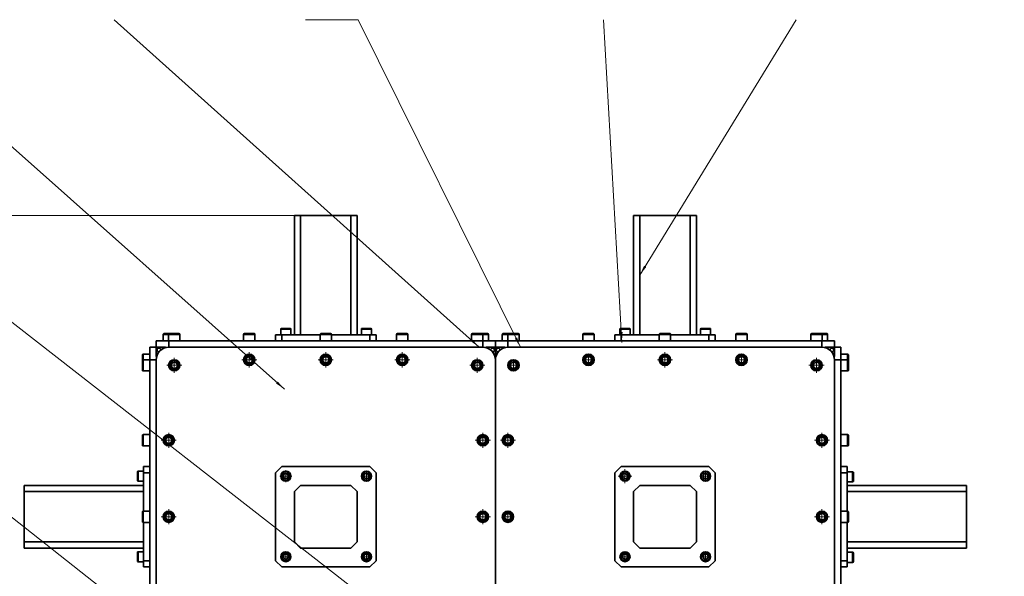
# Model space of a CAD drawing. Header units: millimetres. Extents: x -14862 to 14862, y -10512 to 10512.
# Tile 135 of 199: x -7776 to -6209, y 7911 to 8798. Entities that reach past the tile are written whole.
import ezdxf

# ---------------------------------------------------------------- set-up
doc = ezdxf.new("R2010")
doc.units = ezdxf.units.MM
doc.header["$LTSCALE"] = 4
doc.linetypes.add('点画线', pattern=[18, 12, -2, 2, -2])
doc.layers.get('0').update_dxf_attribs({"lineweight": 18})
for name, color, linetype, lineweight in [('中心线层', 1, '点画线', 18), ('几何体', 7, 'Continuous', 35), ('尺寸线层', 3, 'Continuous', 18), ('注释', 3, 'Continuous', 18)]:
    doc.layers.add(name, color=color, linetype=linetype, lineweight=lineweight)
doc.styles.add('SLDTEXTSTYLE1', font='txt', dxfattribs={"width": 0.667})
doc.styles.add('标准', font='txt', dxfattribs={"width": 0.667})
doc.dimstyles.new('GB_尺寸', dxfattribs={"dimtxt": 3.5, "dimasz": 4, "dimexe": 2, "dimexo": 0, "dimtad": 1, "dimdsep": 46, "dimtxsty": '标准', "dimblk": '_CAXARROW', "dimcen": 0, "dimdle": 8, "dimazin": 2, "dimtfac": 0.707107, "dimtdec": 3, "dimtmove": 2, "dimatfit": 3, "dimfxl": 0, "dimfrac": 2, "dimtolj": 1, "dimarcsym": 0})

# ---------------------------------------------------------------- blocks, each defined once
blk = doc.blocks.new('SW_NOTE_0_26_2')
at = {"layer": '注释', "color": 0}
for p, q in [((-83.8, 0), (0, 0)), ((0, 0), (-83.8, 0)), ((-83.8, 0), (0, 0)), ((0, 0), (-83.8, 0)), ((-83.8, 0), (0, 0)), ((0, 0), (-83.8, 0))]:
    blk.add_line(p, q, dxfattribs=at)
at = {"layer": '注释', "color": 0, "insert": (-14.7, 111.4), "char_height": 87.5, "width": 141.837, "attachment_point": 2, "style": 'SLDTEXTSTYLE1'}
blk.add_mtext('\\T1.1;13', dxfattribs=at)
blk = doc.blocks.new('*X96')
at = {"layer": '注释', "color": 0, "linetype": 'Continuous'}
blk.add_line((2659.6, -2094.9), (0, 0), dxfattribs=at)
blk = doc.blocks.new('*X97')
at = {"layer": '注释', "linetype": 'Continuous'}
blk.add_hatch(color=0, dxfattribs=at).paths.add_polyline_path([(1362, -1061.8), (1347.9, -1053.4), (1350.4, -1050.2)], flags=0)
at = {"layer": '注释', "color": 0, "linetype": 'Continuous'}
blk.add_line((1362, -1061.8), (0, 0), dxfattribs=at)
blk = doc.blocks.new('*X98')
at = {"layer": '注释', "linetype": 'Continuous'}
blk.add_hatch(color=0, dxfattribs=at).paths.add_polyline_path([(661.7, -588.7), (648.2, -579.4), (650.9, -576.3)], flags=0)
at = {"layer": '注释', "color": 0, "linetype": 'Continuous'}
blk.add_line((661.7, -588.7), (0, 0), dxfattribs=at)
blk = doc.blocks.new('*X99')
at = {"layer": '注释', "linetype": 'Continuous'}
blk.add_hatch(color=0, dxfattribs=at).paths.add_polyline_path([(580.9, -521.5), (567.4, -512.1), (570.1, -509.1)], flags=0)
at = {"layer": '注释', "color": 0, "linetype": 'Continuous'}
blk.add_line((580.9, -521.5), (0, 0), dxfattribs=at)
blk = doc.blocks.new('*X100')
at = {"layer": '注释', "linetype": 'Continuous'}
blk.add_hatch(color=0, dxfattribs=at).paths.add_polyline_path([(258.5, -521.8), (249.5, -508.1), (253.1, -506.3)], flags=0)
at = {"layer": '注释', "color": 0, "linetype": 'Continuous'}
blk.add_line((258.5, -521.8), (0, 0), dxfattribs=at)
blk = doc.blocks.new('*X101')
at = {"layer": '注释', "linetype": 'Continuous'}
blk.add_hatch(color=0, dxfattribs=at).paths.add_polyline_path([(29.3, -514.1), (26.4, -497.9), (30.5, -497.7)], flags=0)
at = {"layer": '注释', "color": 0, "linetype": 'Continuous'}
blk.add_line((29.3, -514.1), (0, 0), dxfattribs=at)
blk = doc.blocks.new('*X102')
at = {"layer": '注释', "linetype": 'Continuous'}
blk.add_hatch(color=0, dxfattribs=at).paths.add_polyline_path([(-248.7, -406.8), (-242, -391.8), (-238.5, -393.9)], flags=0)
at = {"layer": '注释', "color": 0, "linetype": 'Continuous'}
blk.add_line((-248.7, -406.8), (0, 0), dxfattribs=at)
blk = doc.blocks.new('*X147')
at = {"layer": '尺寸线层'}
for points in [[(-12777.3, 8485.9), (-12764.8, 8385.9), (-12789.8, 8385.9)], [(-12777.3, 5485.9), (-12764.8, 5585.9), (-12789.8, 5585.9)]]:
    blk.add_hatch(color=0, dxfattribs=at).paths.add_polyline_path(points, flags=0)
at = {"layer": '尺寸线层', "color": 0}
for p, q in [((-7328.9, 8485.9), (-12827.3, 8485.9)), ((-12777.3, 8485.9), (-12777.3, 5485.9)), ((-7474.9, 5485.9), (-12827.3, 5485.9))]:
    blk.add_line(p, q, dxfattribs=at)
at = {"layer": '尺寸线层', "color": 0, "insert": (-12836.1, 6985.9), "char_height": 87.5, "width": 340.654, "attachment_point": 5, "rotation": 90, "line_spacing_factor": 1.15057, "style": '标准'}
blk.add_mtext('\\T1.1;3000', dxfattribs=at)
blk = doc.blocks.new('_CAXARROW')
blk.add_hatch(color=0).paths.add_polyline_path([(0, 0), (-1, 0.125), (-1, -0.125)], flags=0)

msp = doc.modelspace()

# ---------------------------------------------------------------- linework, layer by layer
at = {"layer": '中心线层'}
for p, q in [((-7410.64, 8243.9), (-7410.64, 8267.9)), ((-7288.86, 8243.9), (-7288.86, 8267.9)), ((-7167.078, 8243.9), (-7167.078, 8267.9)), ((-6870.641, 8247.9), (-6870.641, 8263.901)), ((-6748.86, 8243.9), (-6748.86, 8267.9)), ((-6627.077, 8247.898), (-6627.077, 8263.901)), ((-7542.073, 8247.113), (-7518.073, 8247.113)), ((-7530.073, 8235.113), (-7530.073, 8259.113)), ((-7422.64, 8255.9), (-7398.64, 8255.9)), ((-7300.86, 8255.9), (-7276.86, 8255.9)), ((-7179.078, 8255.9), (-7155.078, 8255.9)), ((-7059.646, 8247.113), (-7035.646, 8247.113)), ((-7047.646, 8235.113), (-7047.646, 8259.113)), ((-6998.074, 8247.115), (-6982.07, 8247.115)), ((-6990.072, 8239.113), (-6990.072, 8255.116)), ((-6878.641, 8255.9), (-6862.64, 8255.9)), ((-6760.86, 8255.9), (-6736.86, 8255.9)), ((-6635.078, 8255.899), (-6619.075, 8255.899)), ((-6519.646, 8247.113), (-6495.646, 8247.113)), ((-6507.646, 8235.113), (-6507.646, 8259.113)), ((-7538.86, 8115.681), (-7538.86, 8139.681)), ((-7038.86, 8115.681), (-7038.86, 8139.681)), ((-6998.86, 8115.681), (-6998.86, 8139.681)), ((-6498.86, 8115.681), (-6498.86, 8139.681)), ((-7550.86, 8127.681), (-7526.86, 8127.681)), ((-7050.86, 8127.681), (-7026.86, 8127.681)), ((-7010.86, 8127.681), (-6986.86, 8127.681)), ((-6510.86, 8127.681), (-6486.86, 8127.681)), ((-7352.499, 8060.79), (-7352.499, 8080.29)), ((-7224.223, 8063.544), (-7224.223, 8077.536)), ((-6812.499, 8059.54), (-6812.499, 8081.54)), ((-6684.218, 8063.54), (-6684.218, 8077.542)), ((-7362.249, 8070.54), (-7342.749, 8070.54)), ((-7231.219, 8070.54), (-7217.227, 8070.54)), ((-6823.499, 8070.54), (-6801.499, 8070.54)), ((-6691.219, 8070.541), (-6677.217, 8070.541)), ((-7538.86, 7993.9), (-7538.86, 8017.9)), ((-7038.86, 7993.9), (-7038.86, 8017.9)), ((-6998.86, 7997.9), (-6998.86, 8013.897)), ((-6498.86, 7993.9), (-6498.86, 8017.9)), ((-7550.86, 8005.9), (-7526.86, 8005.9)), ((-7050.86, 8005.9), (-7026.86, 8005.9)), ((-7006.858, 8005.898), (-6990.861, 8005.898)), ((-6510.86, 8005.9), (-6486.86, 8005.9)), ((-7352.498, 7935.26), (-7352.498, 7949.258)), ((-7224.223, 7935.264), (-7224.223, 7949.256)), ((-6812.498, 7935.265), (-6812.498, 7949.26)), ((-6684.219, 7935.263), (-6684.219, 7949.26)), ((-7359.497, 7942.259), (-7345.499, 7942.259)), ((-7231.219, 7942.26), (-7217.227, 7942.26)), ((-6819.496, 7942.262), (-6805.5, 7942.262)), ((-6691.218, 7942.261), (-6677.221, 7942.261))]:
    msp.add_line(p, q, dxfattribs=at)
at = {"layer": '几何体'}
for p, q in [((-7338.859, 8485.9), (-7328.859, 8485.9)), ((-7338.859, 8295.9), (-7338.859, 8485.9)), ((-7328.859, 8485.9), (-7328.859, 8295.9)), ((-7328.859, 8485.9), (-7248.859, 8485.9)), ((-7248.859, 8295.9), (-7248.859, 8485.9)), ((-7248.859, 8485.9), (-7238.859, 8485.9)), ((-7238.859, 8485.9), (-7238.859, 8295.9)), ((-6798.859, 8295.9), (-6798.859, 8485.9)), ((-6798.859, 8485.9), (-6788.859, 8485.9)), ((-6788.859, 8485.9), (-6788.859, 8295.9)), ((-6788.859, 8485.9), (-6708.859, 8485.9)), ((-6708.859, 8485.9), (-6698.859, 8485.9)), ((-6708.859, 8295.9), (-6708.859, 8485.9)), ((-6698.859, 8485.9), (-6698.859, 8295.9)), ((-7547.859, 8296.4), (-7547.859, 8285.9)), ((-7539.073, 8296.4), (-7547.859, 8296.4)), ((-7546.359, 8297.9), (-7537.573, 8297.9)), ((-7539.073, 8296.4), (-7539.073, 8285.9)), ((-7521.072, 8296.4), (-7539.073, 8296.4)), ((-7537.573, 8297.9), (-7522.572, 8297.9)), ((-7521.072, 8285.9), (-7521.072, 8296.4)), ((-7419.64, 8296.4), (-7419.64, 8285.9)), ((-7401.641, 8296.4), (-7419.64, 8296.4)), ((-7418.14, 8297.9), (-7403.14, 8297.9)), ((-7401.641, 8285.9), (-7401.641, 8296.4)), ((-7368.859, 8285.9), (-7368.859, 8295.9)), ((-7368.859, 8295.9), (-7358.859, 8295.9)), ((-7360.499, 8304.65), (-7360.499, 8295.9)), ((-7344.498, 8304.65), (-7360.499, 8304.65)), ((-7359.249, 8305.9), (-7345.749, 8305.9)), ((-7358.859, 8295.9), (-7358.859, 8285.9)), ((-7297.859, 8295.9), (-7358.859, 8295.9)), ((-7344.498, 8295.9), (-7344.498, 8304.65)), ((-7297.859, 8296.4), (-7297.859, 8285.9)), ((-7279.859, 8296.4), (-7297.859, 8296.4)), ((-7296.359, 8297.9), (-7281.359, 8297.9)), ((-7279.859, 8285.9), (-7279.859, 8296.4)), ((-7218.859, 8295.9), (-7279.859, 8295.9)), ((-7232.219, 8304.65), (-7232.219, 8295.9)), ((-7216.219, 8304.65), (-7232.219, 8304.65)), ((-7230.969, 8305.9), (-7217.469, 8305.9)), ((-7218.859, 8285.9), (-7218.859, 8295.9)), ((-7218.859, 8295.9), (-7208.859, 8295.9)), ((-7216.219, 8295.9), (-7216.219, 8304.65)), ((-7208.859, 8295.9), (-7208.859, 8285.9)), ((-7176.079, 8296.4), (-7176.079, 8285.9)), ((-7158.078, 8296.4), (-7176.079, 8296.4)), ((-7174.578, 8297.9), (-7159.578, 8297.9)), ((-7158.078, 8285.9), (-7158.078, 8296.4)), ((-7056.646, 8296.4), (-7056.646, 8285.9)), ((-7038.647, 8296.4), (-7056.646, 8296.4)), ((-7055.146, 8297.9), (-7040.146, 8297.9)), ((-7040.146, 8297.9), (-7031.359, 8297.9)), ((-7038.647, 8285.9), (-7038.647, 8296.4)), ((-7029.859, 8296.4), (-7038.647, 8296.4)), ((-7029.859, 8285.9), (-7029.859, 8296.4)), ((-7007.859, 8296.4), (-7007.859, 8285.9)), ((-6999.073, 8296.4), (-7007.859, 8296.4)), ((-7006.359, 8297.9), (-6982.572, 8297.9)), ((-6999.073, 8296.4), (-6999.073, 8285.9)), ((-6981.072, 8296.4), (-6999.073, 8296.4)), ((-6981.072, 8285.9), (-6981.072, 8296.4)), ((-6879.64, 8296.4), (-6879.64, 8285.9)), ((-6861.641, 8296.4), (-6879.64, 8296.4)), ((-6878.14, 8297.9), (-6863.14, 8297.9)), ((-6861.641, 8285.9), (-6861.641, 8296.4)), ((-6828.859, 8285.9), (-6828.859, 8295.9)), ((-6828.859, 8295.9), (-6818.859, 8295.9)), ((-6820.499, 8304.65), (-6820.499, 8295.9)), ((-6804.498, 8304.65), (-6820.499, 8304.65)), ((-6819.249, 8305.9), (-6805.749, 8305.9)), ((-6818.859, 8295.9), (-6818.859, 8285.9)), ((-6757.859, 8295.9), (-6818.859, 8295.9)), ((-6804.498, 8295.9), (-6804.498, 8304.65)), ((-6757.859, 8296.4), (-6757.859, 8285.9)), ((-6739.859, 8296.4), (-6757.859, 8296.4)), ((-6756.359, 8297.9), (-6741.36, 8297.9)), ((-6739.859, 8285.9), (-6739.859, 8296.4)), ((-6678.86, 8295.9), (-6739.859, 8295.9)), ((-6692.219, 8304.65), (-6692.219, 8295.9)), ((-6676.219, 8304.65), (-6692.219, 8304.65)), ((-6690.969, 8305.9), (-6677.469, 8305.9)), ((-6678.86, 8285.9), (-6678.86, 8295.9)), ((-6678.86, 8295.9), (-6668.859, 8295.9)), ((-6676.219, 8295.9), (-6676.219, 8304.65)), ((-6668.859, 8295.9), (-6668.859, 8285.9)), ((-6636.079, 8296.4), (-6636.079, 8285.9)), ((-6618.078, 8296.4), (-6636.079, 8296.4)), ((-6634.579, 8297.9), (-6619.578, 8297.9)), ((-6618.078, 8285.9), (-6618.078, 8296.4)), ((-6516.646, 8296.4), (-6516.646, 8285.9)), ((-6498.647, 8296.4), (-6516.646, 8296.4)), ((-6515.146, 8297.9), (-6500.146, 8297.9)), ((-6500.146, 8297.9), (-6491.36, 8297.9)), ((-6498.647, 8285.9), (-6498.647, 8296.4)), ((-6489.859, 8296.4), (-6498.647, 8296.4)), ((-6489.859, 8285.9), (-6489.859, 8296.4)), ((-7558.86, 8275.9), (-7558.86, 8285.9)), ((-7558.86, 8285.9), (-7538.859, 8285.9)), ((-7538.859, 8285.9), (-7538.859, 8275.9)), ((-7038.859, 8285.9), (-7538.859, 8285.9)), ((-7038.859, 8275.9), (-7038.859, 8285.9)), ((-7038.859, 8285.9), (-7018.86, 8285.9)), ((-7018.86, 8285.9), (-7018.86, 8275.9)), ((-7018.86, 8275.9), (-7018.86, 8285.9)), ((-7018.86, 8285.9), (-6998.859, 8285.9)), ((-6998.859, 8285.9), (-6998.859, 8275.9)), ((-6998.859, 8285.9), (-6498.859, 8285.9)), ((-6498.859, 8275.9), (-6498.859, 8285.9)), ((-6498.859, 8285.9), (-6478.86, 8285.9)), ((-6478.86, 8285.9), (-6478.86, 8275.9)), ((-7580.859, 8254.613), (-7580.859, 8263.4)), ((-7568.859, 8264.9), (-7579.359, 8264.9)), ((-7579.359, 8264.9), (-7579.359, 8256.113)), ((-7568.859, 8275.9), (-7558.86, 8275.9)), ((-7568.859, 8255.9), (-7568.859, 8275.9)), ((-7554.359, 8275.9), (-7558.86, 8275.9)), ((-7558.86, 8275.9), (-7558.86, 8271.4)), ((-7558.86, 8261), (-7558.86, 8271.4)), ((-7556.003, 8266.2), (-7556.859, 8266.2)), ((-7556.859, 8266.2), (-7556.859, 8264.617)), ((-7554.359, 8275.9), (-7543.959, 8275.9)), ((-7547.577, 8273.9), (-7549.159, 8273.9)), ((-7549.159, 8273.9), (-7549.159, 8273.043)), ((-7543.959, 8275.9), (-7543.959, 8275.4)), ((-7543.959, 8275.4), (-7543.303, 8275.4)), ((-7538.859, 8275.9), (-7038.859, 8275.9)), ((-7034.415, 8275.4), (-7033.759, 8275.4)), ((-7033.759, 8275.4), (-7033.759, 8275.9)), ((-7033.759, 8275.9), (-7023.359, 8275.9)), ((-7028.559, 8273.9), (-7030.142, 8273.9)), ((-7028.559, 8273.043), (-7028.559, 8273.9)), ((-7018.86, 8275.9), (-7023.359, 8275.9)), ((-7020.86, 8266.2), (-7021.716, 8266.2)), ((-7020.86, 8264.617), (-7020.86, 8266.2)), ((-7014.359, 8275.9), (-7018.86, 8275.9)), ((-7018.86, 8271.4), (-7018.86, 8261)), ((-7018.86, 8271.4), (-7018.86, 8261)), ((-7016.859, 8266.2), (-7016.003, 8266.2)), ((-7016.859, 8264.617), (-7016.859, 8266.2)), ((-7003.959, 8275.9), (-7014.359, 8275.9)), ((-7009.159, 8273.9), (-7007.577, 8273.9)), ((-7009.159, 8273.043), (-7009.159, 8273.9)), ((-7003.959, 8275.4), (-7003.959, 8275.9)), ((-7003.303, 8275.4), (-7003.959, 8275.4)), ((-6998.859, 8275.9), (-6498.859, 8275.9)), ((-6493.759, 8275.4), (-6494.415, 8275.4)), ((-6493.759, 8275.9), (-6493.759, 8275.4)), ((-6483.359, 8275.9), (-6493.759, 8275.9)), ((-6490.142, 8273.9), (-6488.56, 8273.9)), ((-6488.56, 8273.9), (-6488.56, 8273.043)), ((-6478.86, 8275.9), (-6483.359, 8275.9)), ((-6481.715, 8266.2), (-6480.86, 8266.2)), ((-6480.86, 8266.2), (-6480.86, 8264.617)), ((-6478.86, 8275.9), (-6468.859, 8275.9)), ((-6478.86, 8271.4), (-6478.86, 8275.9)), ((-6478.86, 8261), (-6478.86, 8271.4)), ((-6468.859, 8275.9), (-6468.859, 8255.9)), ((-6458.36, 8264.9), (-6468.859, 8264.9)), ((-6458.36, 8256.113), (-6458.36, 8264.9)), ((-6456.859, 8263.4), (-6456.859, 8254.613)), ((-7580.859, 8239.613), (-7580.859, 8254.613)), ((-7568.859, 8256.113), (-7579.359, 8256.113)), ((-7579.359, 8256.113), (-7579.359, 8238.113)), ((-7558.86, 8255.9), (-7568.859, 8255.9)), ((-7568.859, 7755.9), (-7568.859, 8255.9)), ((-7558.359, 8261), (-7558.86, 8261)), ((-7558.86, 7755.9), (-7558.86, 8255.9)), ((-7558.359, 8260.344), (-7558.359, 8261)), ((-7535.828, 8246.661), (-7533.342, 8251.871)), ((-7532.559, 8241.902), (-7535.828, 8246.661)), ((-7533.342, 8251.871), (-7527.586, 8252.324)), ((-7527.586, 8252.324), (-7524.317, 8247.565)), ((-7524.317, 8247.565), (-7526.803, 8242.354)), ((-7416.396, 8255.448), (-7413.91, 8260.658)), ((-7413.127, 8250.689), (-7416.396, 8255.448)), ((-7413.91, 8260.658), (-7408.154, 8261.11)), ((-7407.37, 8251.141), (-7413.127, 8250.689)), ((-7408.154, 8261.11), (-7404.884, 8256.352)), ((-7404.884, 8256.352), (-7407.37, 8251.141)), ((-7294.615, 8255.448), (-7292.128, 8260.658)), ((-7291.345, 8250.689), (-7294.615, 8255.448)), ((-7292.128, 8260.658), (-7286.373, 8261.11)), ((-7285.59, 8251.141), (-7291.345, 8250.689)), ((-7286.373, 8261.11), (-7283.104, 8256.352)), ((-7283.104, 8256.352), (-7285.59, 8251.141)), ((-7172.834, 8255.448), (-7170.348, 8260.658)), ((-7169.565, 8250.689), (-7172.834, 8255.448)), ((-7170.348, 8260.658), (-7164.592, 8261.11)), ((-7163.809, 8251.141), (-7169.565, 8250.689)), ((-7164.592, 8261.11), (-7161.322, 8256.352)), ((-7161.322, 8256.352), (-7163.809, 8251.141)), ((-7053.402, 8246.661), (-7050.916, 8251.871)), ((-7050.133, 8241.902), (-7053.402, 8246.661)), ((-7050.916, 8251.871), (-7045.16, 8252.324)), ((-7045.16, 8252.324), (-7041.89, 8247.565)), ((-7041.89, 8247.565), (-7044.377, 8242.354)), ((-7018.86, 8261), (-7019.359, 8261)), ((-7019.359, 8261), (-7019.359, 8260.344)), ((-7018.86, 8261), (-7018.359, 8261)), ((-7018.86, 8255.9), (-7018.86, 7755.9)), ((-7018.86, 7755.9), (-7018.86, 8255.9)), ((-7018.359, 8261), (-7018.359, 8260.344)), ((-6995.828, 8246.661), (-6993.342, 8251.871)), ((-6992.559, 8241.902), (-6995.828, 8246.661)), ((-6993.342, 8251.871), (-6987.586, 8252.324)), ((-6987.586, 8252.324), (-6984.317, 8247.565)), ((-6984.317, 8247.565), (-6986.803, 8242.354)), ((-6876.396, 8255.448), (-6873.91, 8260.658)), ((-6873.127, 8250.689), (-6876.396, 8255.448)), ((-6873.91, 8260.658), (-6868.154, 8261.11)), ((-6867.37, 8251.141), (-6873.127, 8250.689)), ((-6868.154, 8261.11), (-6864.884, 8256.352)), ((-6864.884, 8256.352), (-6867.37, 8251.141)), ((-6754.615, 8255.448), (-6752.128, 8260.658)), ((-6751.345, 8250.689), (-6754.615, 8255.448)), ((-6752.128, 8260.658), (-6746.373, 8261.11)), ((-6745.59, 8251.141), (-6751.345, 8250.689)), ((-6746.373, 8261.11), (-6743.104, 8256.352)), ((-6743.104, 8256.352), (-6745.59, 8251.141)), ((-6632.834, 8255.448), (-6630.348, 8260.658)), ((-6629.565, 8250.689), (-6632.834, 8255.448)), ((-6630.348, 8260.658), (-6624.592, 8261.11)), ((-6623.809, 8251.141), (-6629.565, 8250.689)), ((-6624.592, 8261.11), (-6621.322, 8256.352)), ((-6621.322, 8256.352), (-6623.809, 8251.141)), ((-6513.402, 8246.661), (-6510.916, 8251.871)), ((-6510.133, 8241.902), (-6513.402, 8246.661)), ((-6510.916, 8251.871), (-6505.16, 8252.324)), ((-6505.16, 8252.324), (-6501.89, 8247.565)), ((-6501.89, 8247.565), (-6504.376, 8242.354)), ((-6479.359, 8261), (-6478.86, 8261)), ((-6479.359, 8260.344), (-6479.359, 8261)), ((-6468.859, 8255.9), (-6478.86, 8255.9)), ((-6478.86, 8255.9), (-6478.86, 7755.9)), ((-6458.36, 8256.113), (-6468.859, 8256.113)), ((-6468.859, 7755.9), (-6468.859, 8255.9)), ((-6458.36, 8238.113), (-6458.36, 8256.113)), ((-6456.859, 8254.613), (-6456.859, 8239.613)), ((-7579.359, 8238.113), (-7568.859, 8238.113)), ((-7526.803, 8242.354), (-7532.559, 8241.902)), ((-7044.377, 8242.354), (-7050.133, 8241.902)), ((-6986.803, 8242.354), (-6992.559, 8241.902)), ((-6504.376, 8242.354), (-6510.133, 8241.902)), ((-6468.859, 8238.113), (-6458.36, 8238.113)), ((-7568.859, 8136.68), (-7579.359, 8136.68)), ((-7579.359, 8136.68), (-7579.359, 8118.681)), ((-6458.36, 8136.68), (-6468.859, 8136.68)), ((-6458.36, 8118.681), (-6458.36, 8136.68)), ((-7580.859, 8120.18), (-7580.859, 8135.181)), ((-7544.615, 8127.228), (-7542.128, 8132.439)), ((-7541.345, 8122.47), (-7544.615, 8127.228)), ((-7542.128, 8132.439), (-7536.373, 8132.891)), ((-7535.59, 8122.922), (-7541.345, 8122.47)), ((-7536.373, 8132.891), (-7533.104, 8128.133)), ((-7533.104, 8128.133), (-7535.59, 8122.922)), ((-7044.615, 8127.228), (-7042.128, 8132.439)), ((-7041.345, 8122.47), (-7044.615, 8127.228)), ((-7042.128, 8132.439), (-7036.373, 8132.891)), ((-7035.59, 8122.922), (-7041.345, 8122.47)), ((-7036.373, 8132.891), (-7033.104, 8128.133)), ((-7033.104, 8128.133), (-7035.59, 8122.922)), ((-7004.615, 8127.228), (-7002.128, 8132.439)), ((-7001.345, 8122.47), (-7004.615, 8127.228)), ((-7002.128, 8132.439), (-6996.373, 8132.891)), ((-6995.59, 8122.922), (-7001.345, 8122.47)), ((-6996.373, 8132.891), (-6993.104, 8128.133)), ((-6993.104, 8128.133), (-6995.59, 8122.922)), ((-6504.615, 8127.228), (-6502.128, 8132.439)), ((-6501.345, 8122.47), (-6504.615, 8127.228)), ((-6502.128, 8132.439), (-6496.373, 8132.891)), ((-6495.59, 8122.922), (-6501.345, 8122.47)), ((-6496.373, 8132.891), (-6493.104, 8128.133)), ((-6493.104, 8128.133), (-6495.59, 8122.922)), ((-6456.859, 8135.181), (-6456.859, 8120.18)), ((-7579.359, 8118.681), (-7568.859, 8118.681)), ((-6468.859, 8118.681), (-6458.36, 8118.681)), ((-7588.859, 8063.79), (-7588.859, 8077.29)), ((-7578.859, 8078.54), (-7587.609, 8078.54)), ((-7587.609, 8078.54), (-7587.609, 8062.54)), ((-7578.859, 8085.9), (-7568.859, 8085.9)), ((-7578.859, 8075.9), (-7578.859, 8085.9)), ((-7568.859, 8075.9), (-7578.859, 8075.9)), ((-7578.859, 8075.9), (-7578.859, 8014.9)), ((-7358.859, 8085.9), (-7368.859, 8075.9)), ((-7368.859, 7935.9), (-7368.859, 8075.9)), ((-7358.859, 8085.9), (-7218.859, 8085.9)), ((-7357.117, 8070.598), (-7354.758, 8074.569)), ((-7354.758, 8074.569), (-7350.139, 8074.511)), ((-7350.139, 8074.511), (-7347.88, 8070.482)), ((-7228.838, 8070.598), (-7226.477, 8074.569)), ((-7226.477, 8074.569), (-7221.86, 8074.511)), ((-7221.86, 8074.511), (-7219.6, 8070.482)), ((-7208.859, 8075.9), (-7218.859, 8085.9)), ((-7208.859, 8075.9), (-7208.859, 7935.9)), ((-6818.859, 8085.9), (-6828.859, 8075.9)), ((-6828.859, 7935.9), (-6828.859, 8075.9)), ((-6818.859, 8085.9), (-6678.86, 8085.9)), ((-6817.117, 8070.598), (-6814.758, 8074.569)), ((-6814.758, 8074.569), (-6810.139, 8074.511)), ((-6810.139, 8074.511), (-6807.88, 8070.482)), ((-6688.837, 8070.598), (-6686.477, 8074.569)), ((-6686.477, 8074.569), (-6681.859, 8074.511)), ((-6681.859, 8074.511), (-6679.601, 8070.482)), ((-6668.859, 8075.9), (-6678.86, 8085.9)), ((-6668.859, 8075.9), (-6668.859, 7935.9)), ((-6468.859, 8085.9), (-6458.859, 8085.9)), ((-6458.859, 8075.9), (-6468.859, 8075.9)), ((-6458.859, 8085.9), (-6458.859, 8075.9)), ((-6450.109, 8077.539), (-6458.859, 8077.539)), ((-6458.859, 8014.9), (-6458.859, 8075.9)), ((-6450.109, 8061.539), (-6450.109, 8077.539)), ((-6448.859, 8076.289), (-6448.859, 8062.789)), ((-7587.609, 8062.54), (-7578.859, 8062.54)), ((-7354.858, 8066.569), (-7357.117, 8070.598)), ((-7350.241, 8066.511), (-7354.858, 8066.569)), ((-7347.88, 8070.482), (-7350.241, 8066.511)), ((-7226.579, 8066.569), (-7228.838, 8070.598)), ((-7221.96, 8066.511), (-7226.579, 8066.569)), ((-7219.6, 8070.482), (-7221.96, 8066.511)), ((-6814.858, 8066.569), (-6817.117, 8070.598)), ((-6810.241, 8066.511), (-6814.858, 8066.569)), ((-6807.88, 8070.482), (-6810.241, 8066.511)), ((-6686.579, 8066.569), (-6688.837, 8070.598)), ((-6681.96, 8066.511), (-6686.579, 8066.569)), ((-6679.601, 8070.482), (-6681.96, 8066.511)), ((-6458.859, 8061.539), (-6450.109, 8061.539)), ((-7768.86, 8045.9), (-7768.86, 8055.9)), ((-7768.86, 8055.9), (-7578.859, 8055.9)), ((-7578.859, 8045.9), (-7768.86, 8045.9)), ((-7768.86, 7965.9), (-7768.86, 8045.9)), ((-7328.859, 8055.9), (-7338.859, 8045.9)), ((-7338.859, 8045.9), (-7338.859, 7965.9)), ((-7248.859, 8055.9), (-7328.859, 8055.9)), ((-7238.859, 8045.9), (-7248.859, 8055.9)), ((-7238.859, 7965.9), (-7238.859, 8045.9)), ((-6788.859, 8055.9), (-6798.859, 8045.9)), ((-6798.859, 8045.9), (-6798.859, 7965.9)), ((-6708.859, 8055.9), (-6788.859, 8055.9)), ((-6698.859, 8045.9), (-6708.859, 8055.9)), ((-6698.859, 7965.9), (-6698.859, 8045.9)), ((-6458.859, 8055.9), (-6268.86, 8055.9)), ((-6268.86, 8045.9), (-6458.859, 8045.9)), ((-6268.86, 8055.9), (-6268.86, 8045.9)), ((-6268.86, 8045.9), (-6268.86, 7965.9)), ((-7580.859, 7998.4), (-7580.859, 8013.4)), ((-7568.859, 8014.9), (-7579.359, 8014.9)), ((-7579.359, 8014.9), (-7579.359, 7996.9)), ((-7544.615, 8005.448), (-7542.128, 8010.658)), ((-7542.128, 8010.658), (-7536.373, 8011.11)), ((-7536.373, 8011.11), (-7533.104, 8006.352)), ((-7044.615, 8005.448), (-7042.128, 8010.658)), ((-7042.128, 8010.658), (-7036.373, 8011.11)), ((-7036.373, 8011.11), (-7033.104, 8006.352)), ((-7004.615, 8005.448), (-7002.128, 8010.658)), ((-7002.128, 8010.658), (-6996.373, 8011.11)), ((-6996.373, 8011.11), (-6993.104, 8006.352)), ((-6504.615, 8005.448), (-6502.128, 8010.658)), ((-6502.128, 8010.658), (-6496.373, 8011.11)), ((-6496.373, 8011.11), (-6493.104, 8006.352)), ((-6458.36, 8014.9), (-6468.859, 8014.9)), ((-6458.36, 7996.9), (-6458.36, 8014.9)), ((-6456.859, 8013.4), (-6456.859, 7998.4)), ((-7579.359, 7996.9), (-7568.859, 7996.9)), ((-7578.859, 7996.9), (-7578.859, 7935.9)), ((-7541.345, 8000.689), (-7544.615, 8005.448)), ((-7535.59, 8001.141), (-7541.345, 8000.689)), ((-7533.104, 8006.352), (-7535.59, 8001.141)), ((-7041.345, 8000.689), (-7044.615, 8005.448)), ((-7035.59, 8001.141), (-7041.345, 8000.689)), ((-7033.104, 8006.352), (-7035.59, 8001.141)), ((-7001.345, 8000.689), (-7004.615, 8005.448)), ((-6995.59, 8001.141), (-7001.345, 8000.689)), ((-6993.104, 8006.352), (-6995.59, 8001.141)), ((-6501.345, 8000.689), (-6504.615, 8005.448)), ((-6495.59, 8001.141), (-6501.345, 8000.689)), ((-6493.104, 8006.352), (-6495.59, 8001.141)), ((-6468.859, 7996.9), (-6458.36, 7996.9)), ((-6458.859, 7935.9), (-6458.859, 7996.9)), ((-7768.86, 7965.9), (-7578.859, 7965.9)), ((-7768.86, 7955.9), (-7768.86, 7965.9)), ((-7338.859, 7965.9), (-7328.859, 7955.9)), ((-7248.859, 7955.9), (-7238.859, 7965.9)), ((-6798.859, 7965.9), (-6788.859, 7955.9)), ((-6708.859, 7955.9), (-6698.859, 7965.9)), ((-6458.859, 7965.9), (-6268.86, 7965.9)), ((-6268.86, 7965.9), (-6268.86, 7955.9)), ((-7578.859, 7955.9), (-7768.86, 7955.9)), ((-7588.859, 7935.51), (-7588.859, 7949.01)), ((-7578.859, 7950.26), (-7587.609, 7950.26)), ((-7587.609, 7950.26), (-7587.609, 7934.26)), ((-7328.859, 7955.9), (-7248.859, 7955.9)), ((-6788.859, 7955.9), (-6708.859, 7955.9)), ((-6268.86, 7955.9), (-6458.859, 7955.9)), ((-6450.109, 7949.259), (-6458.859, 7949.259)), ((-6450.109, 7933.259), (-6450.109, 7949.259)), ((-6448.859, 7948.009), (-6448.859, 7934.509)), ((-7587.609, 7934.26), (-7578.859, 7934.26)), ((-7578.859, 7935.9), (-7568.859, 7935.9)), ((-7578.859, 7925.9), (-7578.859, 7935.9)), ((-7368.859, 7935.9), (-7358.859, 7925.9)), ((-7357.117, 7942.318), (-7354.758, 7946.289)), ((-7354.858, 7938.289), (-7357.117, 7942.318)), ((-7350.241, 7938.231), (-7354.858, 7938.289)), ((-7354.758, 7946.289), (-7350.139, 7946.231)), ((-7347.88, 7942.202), (-7350.241, 7938.231)), ((-7350.139, 7946.231), (-7347.88, 7942.202)), ((-7228.838, 7942.318), (-7226.477, 7946.289)), ((-7226.579, 7938.289), (-7228.838, 7942.318)), ((-7221.96, 7938.231), (-7226.579, 7938.289)), ((-7226.477, 7946.289), (-7221.86, 7946.231)), ((-7219.6, 7942.202), (-7221.96, 7938.231)), ((-7221.86, 7946.231), (-7219.6, 7942.202)), ((-7218.859, 7925.9), (-7208.859, 7935.9)), ((-6828.859, 7935.9), (-6818.859, 7925.9)), ((-6817.117, 7942.318), (-6814.758, 7946.289)), ((-6814.858, 7938.289), (-6817.117, 7942.318)), ((-6810.241, 7938.231), (-6814.858, 7938.289)), ((-6814.758, 7946.289), (-6810.139, 7946.231)), ((-6807.88, 7942.202), (-6810.241, 7938.231)), ((-6810.139, 7946.231), (-6807.88, 7942.202)), ((-6688.837, 7942.318), (-6686.477, 7946.289)), ((-6686.579, 7938.289), (-6688.837, 7942.318)), ((-6681.96, 7938.231), (-6686.579, 7938.289)), ((-6686.477, 7946.289), (-6681.859, 7946.231)), ((-6679.601, 7942.202), (-6681.96, 7938.231)), ((-6681.859, 7946.231), (-6679.601, 7942.202)), ((-6678.86, 7925.9), (-6668.859, 7935.9)), ((-6468.859, 7935.9), (-6458.859, 7935.9)), ((-6458.859, 7935.9), (-6458.859, 7925.9)), ((-6458.859, 7933.259), (-6450.109, 7933.259)), ((-7568.859, 7925.9), (-7578.859, 7925.9)), ((-7218.859, 7925.9), (-7358.859, 7925.9)), ((-6678.86, 7925.9), (-6818.859, 7925.9)), ((-6458.859, 7925.9), (-6468.859, 7925.9))]:
    msp.add_line(p, q, dxfattribs=at)
for centre, radius in [((-7410.64, 8255.9), 9), ((-7410.64, 8255.9), 7.5), ((-7288.86, 8255.9), 9), ((-7288.859, 8255.9), 7.5), ((-7167.078, 8255.9), 9), ((-7167.079, 8255.899), 7.5), ((-6870.64, 8255.9), 9), ((-6870.641, 8255.9), 7.5), ((-6748.86, 8255.9), 9), ((-6748.859, 8255.9), 7.5), ((-6627.078, 8255.9), 9), ((-6627.079, 8255.899), 7.5), ((-7530.073, 8247.113), 9), ((-7530.073, 8247.113), 7.5), ((-7047.646, 8247.113), 9), ((-7047.646, 8247.113), 7.5), ((-6990.073, 8247.113), 9), ((-6990.073, 8247.113), 7.5), ((-6507.646, 8247.113), 9), ((-6507.646, 8247.113), 7.5), ((-7538.86, 8127.681), 9), ((-7038.86, 8127.681), 9), ((-6998.86, 8127.681), 9), ((-6498.86, 8127.681), 9), ((-7538.859, 8127.681), 7.5), ((-7038.859, 8127.681), 7.5), ((-6998.859, 8127.681), 7.5), ((-6498.859, 8127.681), 7.5), ((-7352.499, 8070.54), 8), ((-7352.499, 8070.54), 6.75), ((-7224.219, 8070.54), 8), ((-7224.219, 8070.54), 6.75), ((-6812.499, 8070.54), 8), ((-6812.499, 8070.54), 6.75), ((-6684.219, 8070.54), 8), ((-6684.219, 8070.54), 6.75), ((-7538.86, 8005.9), 9), ((-7538.859, 8005.9), 7.5), ((-7038.86, 8005.9), 9), ((-7038.859, 8005.9), 7.5), ((-6998.86, 8005.9), 9), ((-6998.859, 8005.9), 7.5), ((-6498.86, 8005.9), 9), ((-6498.859, 8005.9), 7.5), ((-7352.499, 7942.26), 8), ((-7352.499, 7942.26), 6.75), ((-7224.219, 7942.26), 8), ((-7224.219, 7942.26), 6.75), ((-6812.499, 7942.26), 8), ((-6812.499, 7942.26), 6.75), ((-6684.219, 7942.26), 8), ((-6684.219, 7942.26), 6.75)]:
    msp.add_circle(centre, radius, dxfattribs=at)
for centre, radius, start, end in [((-7546.36, 8296.401), 1.499, 89.956963, 180.038483), ((-7537.572, 8296.399), 1.501, 90.019149, 179.976298), ((-7522.573, 8296.399), 1.501, 0.023702, 89.980851), ((-7418.14, 8296.399), 1.501, 90.019149, 179.976298), ((-7403.14, 8296.401), 1.499, 359.961506, 90.006612), ((-7359.249, 8304.649), 1.25, 90.002536, 179.986537), ((-7345.749, 8304.649), 1.25, 0.013463, 89.997464), ((-7296.36, 8296.401), 1.499, 89.956963, 180.038483), ((-7281.36, 8296.399), 1.501, 0.023702, 89.980851), ((-7230.968, 8304.649), 1.25, 90.04627, 179.986524), ((-7217.469, 8304.649), 1.25, 0.013463, 89.997464), ((-7174.578, 8296.399), 1.501, 90.019149, 179.976298), ((-7159.579, 8296.399), 1.501, 0.023702, 89.980851), ((-7055.146, 8296.399), 1.501, 90.019149, 179.976298), ((-7040.146, 8296.401), 1.499, 359.961506, 90.006612), ((-7031.36, 8296.399), 1.501, 0.023702, 89.980851), ((-7006.36, 8296.401), 1.499, 89.956963, 180.038483), ((-6997.572, 8296.399), 1.501, 90.019149, 179.976298), ((-6982.573, 8296.399), 1.501, 0.023702, 89.980851), ((-6878.14, 8296.399), 1.501, 90.019149, 179.976298), ((-6863.14, 8296.401), 1.499, 359.961506, 90.006612), ((-6819.249, 8304.649), 1.25, 90.002536, 179.986537), ((-6805.749, 8304.649), 1.25, 0.013463, 89.997464), ((-6756.36, 8296.401), 1.499, 89.956963, 180.038483), ((-6741.36, 8296.399), 1.501, 0.023702, 89.980851), ((-6690.968, 8304.649), 1.25, 90.04627, 179.986524), ((-6677.469, 8304.649), 1.25, 0.013463, 89.997464), ((-6634.578, 8296.399), 1.501, 90.019149, 179.976298), ((-6619.579, 8296.399), 1.501, 0.023702, 89.980851), ((-6515.146, 8296.399), 1.501, 90.019149, 179.976298), ((-6500.146, 8296.401), 1.499, 359.961506, 90.006612), ((-6491.36, 8296.399), 1.501, 0.023702, 89.980851), ((-7579.36, 8263.401), 1.499, 89.956963, 180.038483), ((-7538.86, 8255.9), 20, 89.99801, 180.000624), ((-7554.36, 8271.4), 4.5, 89.993239, 180.00069), ((-7554.415, 8271.456), 3, 0.21202, 179.995144), ((-7554.416, 8271.456), 3, 180.002679, 269.785186), ((-7038.859, 8255.9), 19.999, 359.998119, 90.000515), ((-7023.303, 8271.456), 3, 270.202342, 180.004473), ((-7023.36, 8271.4), 4.5, 359.99931, 89.994619), ((-6998.86, 8255.9), 20, 89.99801, 180.000624), ((-7014.36, 8271.4), 4.5, 89.993239, 180.00069), ((-7014.415, 8271.456), 3, 359.995527, 269.797658), ((-6498.859, 8255.9), 19.999, 359.998119, 90.000515), ((-6483.303, 8271.456), 3, 0.004856, 179.78798), ((-6483.36, 8271.4), 4.5, 359.99931, 89.994619), ((-6483.303, 8271.456), 3, 270.196445, 359.997411), ((-6458.36, 8263.399), 1.501, 0.023702, 89.980851), ((-7579.36, 8254.614), 1.499, 89.956963, 180.038483), ((-7530.071, 8247.112), 5.001, 154.495258, 214.475236), ((-7530.072, 8247.112), 5, 94.496944, 154.487456), ((-7530.073, 8247.111), 5.001, 34.500342, 94.485814), ((-7530.074, 8247.113), 5.002, 334.495632, 34.474648), ((-7410.642, 8255.9), 4.999, 154.48625, 214.506033), ((-7410.641, 8255.899), 5, 94.483713, 154.488311), ((-7410.641, 8255.899), 4.999, 214.484141, 274.49955), ((-7410.64, 8255.898), 5.001, 34.500342, 94.485814), ((-7410.641, 8255.9), 5, 274.496944, 334.487456), ((-7410.642, 8255.9), 5.002, 334.495632, 34.474648), ((-7288.861, 8255.9), 4.999, 154.48625, 214.506033), ((-7288.859, 8255.899), 5, 94.496944, 154.487456), ((-7288.86, 8255.898), 4.999, 214.483284, 274.490992), ((-7288.859, 8255.901), 4.999, 34.48278, 94.503377), ((-7288.859, 8255.9), 5, 274.483713, 334.488311), ((-7288.858, 8255.899), 4.999, 334.486624, 34.505445), ((-7167.077, 8255.899), 5.001, 154.495258, 214.475236), ((-7167.078, 8255.899), 5, 94.496944, 154.487456), ((-7167.078, 8255.901), 5.002, 214.501704, 274.481986), ((-7167.079, 8255.898), 5.001, 34.500342, 94.485814), ((-7167.079, 8255.9), 5, 274.496944, 334.487456), ((-7167.08, 8255.9), 5.002, 334.495632, 34.474648), ((-7047.648, 8247.113), 4.999, 154.48625, 214.506033), ((-7047.646, 8247.112), 5, 94.483713, 154.488311), ((-7047.646, 8247.111), 5.001, 34.500342, 94.485814), ((-7047.648, 8247.113), 5.002, 334.495632, 34.474648), ((-6990.071, 8247.112), 5.001, 154.495258, 214.475236), ((-6990.072, 8247.112), 5, 94.496944, 154.487456), ((-6990.073, 8247.111), 5.001, 34.500342, 94.485814), ((-6990.074, 8247.113), 5.002, 334.495632, 34.474648), ((-6870.638, 8255.899), 5.001, 154.495258, 214.475236), ((-6870.642, 8255.902), 4.997, 94.473846, 154.510554), ((-6870.641, 8255.899), 4.999, 214.484141, 274.49955), ((-6870.64, 8255.898), 5.001, 34.500342, 94.485814), ((-6870.641, 8255.9), 5, 274.496944, 334.487456), ((-6870.642, 8255.9), 5.002, 334.495632, 34.474648), ((-6748.861, 8255.9), 4.999, 154.48625, 214.506033), ((-6748.859, 8255.899), 5, 94.496944, 154.487456), ((-6748.86, 8255.898), 4.999, 214.483284, 274.490992), ((-6748.859, 8255.901), 4.999, 34.48278, 94.503377), ((-6748.859, 8255.9), 5, 274.483713, 334.488311), ((-6748.858, 8255.899), 4.999, 334.486624, 34.505445), ((-6627.077, 8255.899), 5.001, 154.495258, 214.475236), ((-6627.078, 8255.899), 5, 94.496944, 154.487456), ((-6627.078, 8255.901), 5.002, 214.501704, 274.481986), ((-6627.079, 8255.898), 5.001, 34.500342, 94.485814), ((-6627.079, 8255.9), 5, 274.496944, 334.487456), ((-6627.08, 8255.9), 5.002, 334.495632, 34.474648), ((-6507.641, 8247.114), 5.005, 154.526912, 214.465372), ((-6507.646, 8247.112), 5, 94.483713, 154.488311), ((-6507.646, 8247.111), 5.001, 34.500342, 94.485814), ((-6507.648, 8247.113), 5.002, 334.495632, 34.474648), ((-6458.36, 8254.612), 1.501, 0.023702, 89.980851), ((-7579.36, 8239.612), 1.499, 179.953749, 270.050805), ((-7530.072, 8247.115), 5.002, 214.501704, 274.481986), ((-7530.073, 8247.113), 5, 274.496944, 334.487456), ((-7047.647, 8247.112), 4.999, 214.484141, 274.49955), ((-7047.646, 8247.113), 5, 274.496944, 334.487456), ((-6990.072, 8247.115), 5.002, 214.501704, 274.481986), ((-6990.073, 8247.113), 5, 274.496944, 334.487456), ((-6507.647, 8247.112), 4.999, 214.484141, 274.49955), ((-6507.646, 8247.113), 5, 274.496944, 334.487456), ((-6458.36, 8239.613), 1.5, 270.011374, 359.984073), ((-7579.36, 8135.182), 1.499, 89.949193, 180.0417), ((-6458.36, 8135.18), 1.5, 0.020482, 89.988625), ((-7579.36, 8120.179), 1.499, 179.9583, 270.050807), ((-7538.861, 8127.681), 4.999, 154.487024, 214.505045), ((-7538.859, 8127.68), 5, 94.496944, 154.487456), ((-7538.86, 8127.68), 4.999, 214.486524, 274.490219), ((-7538.859, 8127.681), 4.999, 34.48738, 94.498776), ((-7538.859, 8127.681), 5, 274.483713, 334.488311), ((-7538.858, 8127.68), 4.999, 334.487024, 34.505045), ((-7038.861, 8127.681), 4.999, 154.487024, 214.505045), ((-7038.859, 8127.68), 5, 94.496944, 154.487456), ((-7038.86, 8127.68), 4.999, 214.486524, 274.490219), ((-7038.859, 8127.681), 4.999, 34.48738, 94.498776), ((-7038.859, 8127.681), 5, 274.483713, 334.488311), ((-7038.858, 8127.68), 4.999, 334.487024, 34.505045), ((-6998.861, 8127.681), 4.999, 154.487024, 214.505045), ((-6998.859, 8127.68), 5, 94.496944, 154.487456), ((-6998.86, 8127.68), 4.999, 214.486524, 274.490219), ((-6998.859, 8127.681), 4.999, 34.48738, 94.498776), ((-6998.859, 8127.681), 5, 274.483713, 334.488311), ((-6998.858, 8127.68), 4.999, 334.487024, 34.505045), ((-6498.861, 8127.681), 4.999, 154.487024, 214.505045), ((-6498.859, 8127.68), 5, 94.496944, 154.487456), ((-6498.86, 8127.68), 4.999, 214.486524, 274.490219), ((-6498.859, 8127.681), 4.999, 34.48738, 94.498776), ((-6498.859, 8127.681), 5, 274.483713, 334.488311), ((-6498.858, 8127.68), 4.999, 334.487024, 34.505045), ((-6458.36, 8120.181), 1.5, 270.011375, 359.979518), ((-7587.609, 8077.29), 1.25, 89.993209, 179.995864), ((-7352.498, 8070.538), 4.002, 89.286941, 149.263387), ((-7352.498, 8070.542), 3.998, 29.261436, 89.285521), ((-7224.219, 8070.541), 3.999, 89.275198, 149.288491), ((-7224.219, 8070.539), 4.001, 29.287312, 89.273603), ((-6812.498, 8070.538), 4.002, 89.286941, 149.263387), ((-6812.498, 8070.542), 3.998, 29.261436, 89.285521), ((-6684.219, 8070.541), 3.999, 89.275198, 149.288491), ((-6684.219, 8070.539), 4.001, 29.287312, 89.273603), ((-6450.109, 8076.289), 1.25, 0.004136, 90.006791), ((-7587.609, 8063.79), 1.25, 180.004136, 270.006791), ((-7352.496, 8070.54), 4.002, 149.295824, 209.256148), ((-7352.499, 8070.541), 4.001, 209.287312, 269.273603), ((-7352.5, 8070.542), 4.002, 269.286941, 329.263387), ((-7352.498, 8070.539), 3.999, 329.28391, 29.295381), ((-7224.223, 8070.54), 3.996, 149.244849, 209.307123), ((-7224.22, 8070.538), 3.998, 209.261436, 269.285521), ((-7224.22, 8070.542), 4.002, 269.286941, 329.263387), ((-7224.222, 8070.54), 4.002, 329.295824, 29.256148), ((-6812.496, 8070.54), 4.002, 149.295824, 209.256148), ((-6812.499, 8070.541), 4.001, 209.287312, 269.273603), ((-6812.5, 8070.542), 4.002, 269.286941, 329.263387), ((-6812.498, 8070.539), 3.999, 329.28391, 29.295381), ((-6684.223, 8070.54), 3.996, 149.244849, 209.307123), ((-6684.218, 8070.541), 4.001, 209.287487, 269.25947), ((-6684.22, 8070.542), 4.002, 269.286941, 329.263387), ((-6684.222, 8070.54), 4.002, 329.295824, 29.256148), ((-6450.109, 8062.789), 1.25, 269.993209, 359.995864), ((-7579.36, 8013.401), 1.499, 89.956963, 180.038483), ((-7538.859, 8005.899), 5, 94.496944, 154.487456), ((-7538.859, 8005.901), 4.999, 34.48278, 94.503377), ((-7038.859, 8005.899), 5, 94.496944, 154.487456), ((-7038.859, 8005.901), 4.999, 34.48278, 94.503377), ((-6998.859, 8005.899), 5, 94.496944, 154.487456), ((-6998.859, 8005.901), 4.999, 34.48278, 94.503377), ((-6498.859, 8005.899), 5, 94.496944, 154.487456), ((-6498.859, 8005.901), 4.999, 34.48278, 94.503377), ((-6458.36, 8013.399), 1.501, 0.023702, 89.980851), ((-7579.36, 7998.398), 1.499, 179.953749, 270.050805), ((-7538.861, 8005.9), 4.999, 154.48625, 214.506033), ((-7538.86, 8005.898), 4.999, 214.483284, 274.490992), ((-7538.859, 8005.9), 5, 274.483713, 334.488311), ((-7538.858, 8005.899), 4.999, 334.486624, 34.505445), ((-7038.861, 8005.9), 4.999, 154.48625, 214.506033), ((-7038.86, 8005.898), 4.999, 214.483284, 274.490992), ((-7038.859, 8005.9), 5, 274.483713, 334.488311), ((-7038.858, 8005.899), 4.999, 334.486624, 34.505445), ((-6998.861, 8005.9), 4.999, 154.48625, 214.506033), ((-6998.86, 8005.898), 4.999, 214.483284, 274.490992), ((-6998.859, 8005.9), 5, 274.483713, 334.488311), ((-6998.858, 8005.899), 4.999, 334.486624, 34.505445), ((-6498.861, 8005.9), 4.999, 154.48625, 214.506033), ((-6498.86, 8005.898), 4.999, 214.483284, 274.490992), ((-6498.859, 8005.9), 5, 274.483713, 334.488311), ((-6498.858, 8005.899), 4.999, 334.486624, 34.505445), ((-6458.36, 7998.4), 1.5, 270.011374, 359.984073), ((-7587.609, 7949.01), 1.25, 89.997873, 179.9912), ((-6450.109, 7948.009), 1.25, 0.006868, 90.006791), ((-7587.609, 7935.51), 1.25, 180.0088, 270.002127), ((-7352.497, 7942.26), 4.002, 149.295407, 209.256543), ((-7352.499, 7942.261), 4.001, 209.282688, 269.27676), ((-7352.498, 7942.258), 4.002, 89.284598, 149.264241), ((-7352.5, 7942.262), 4.002, 269.286941, 329.263387), ((-7352.498, 7942.262), 3.998, 29.258697, 89.28826), ((-7352.498, 7942.259), 3.999, 329.283492, 29.295777), ((-7224.223, 7942.26), 3.996, 149.244431, 209.307519), ((-7224.22, 7942.258), 3.998, 209.256811, 269.288678), ((-7224.219, 7942.261), 3.999, 89.272855, 149.289345), ((-7224.22, 7942.262), 4.002, 269.286941, 329.263387), ((-7224.219, 7942.259), 4.001, 29.284573, 89.276342), ((-7224.221, 7942.26), 4.002, 329.295407, 29.256543), ((-6812.497, 7942.26), 4.002, 149.295407, 209.256543), ((-6812.499, 7942.261), 4.001, 209.282688, 269.27676), ((-6812.498, 7942.258), 4.002, 89.284598, 149.264241), ((-6812.5, 7942.262), 4.002, 269.286941, 329.263387), ((-6812.498, 7942.262), 3.998, 29.258697, 89.28826), ((-6812.498, 7942.259), 3.999, 329.283492, 29.295777), ((-6684.223, 7942.26), 3.996, 149.244431, 209.307519), ((-6684.218, 7942.261), 4.001, 209.282862, 269.262627), ((-6684.219, 7942.261), 3.999, 89.272855, 149.289345), ((-6684.22, 7942.262), 4.002, 269.286941, 329.263387), ((-6684.219, 7942.259), 4.001, 29.284573, 89.276342), ((-6684.221, 7942.26), 4.002, 329.295407, 29.256543), ((-6450.109, 7934.509), 1.25, 269.993209, 359.993132)]:
    msp.add_arc(centre, radius, start, end, dxfattribs=at)

# ---------------------------------------------------------------- block references
at = {"layer": '注释'}
for name, p in [('SW_NOTE_0_26_2', (-7237.389, 8797.707)), ('*X96', (-8795.2, 8797.707)), ('*X97', (-8406.851, 8797.707)), ('*X98', (-8016.295, 8797.707)), ('*X99', (-7625.739, 8797.707)), ('*X100', (-7237.389, 8797.707)), ('*X101', (-6846.833, 8797.707)), ('*X102', (-6540.125, 8797.707))]:
    msp.add_blockref(name, p, dxfattribs=at)

# ---------------------------------------------------------------- dimensions: what is measured, and where the dimension line sits
at = {"layer": '尺寸线层'}
dim = msp.add_linear_dim(base=(-12777.254, 5485.9), p1=(-7328.859, 8485.9), p2=(-7474.859, 5485.9), angle=270, dimstyle='GB_尺寸', override={"dimscale": 25, "dimsah": 1, "dimtfill": 1, "dimtzin": 8}, dxfattribs=at)
dim.commit()
dim.dimension.update_dxf_attribs({"geometry": '*X147', "text_midpoint": (-12836.141, 6985.9), "dimtype": 160})

doc.saveas('drawing.dxf')
